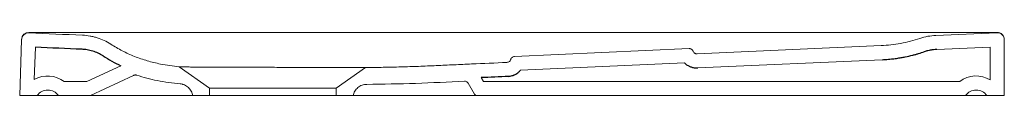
# Model space of a CAD drawing. Header units: millimetres. Extents: x 3294.196 to 3294.896, y 2249.39 to 2249.435.
import ezdxf

# ---------------------------------------------------------------- set-up
doc = ezdxf.new("R2010")
doc.units = ezdxf.units.MM
doc.layers.add('SANINDUSA', color=3, linetype='Continuous')

msp = doc.modelspace()

# ---------------------------------------------------------------- linework, layer by layer
at = {"layer": 'SANINDUSA', "linetype": 'Continuous', "lineweight": 15}
for p, q in [((3294.19719, 2249.43017), (3294.1958, 2249.39039)), ((3294.89057, 2249.43506), (3294.84703, 2249.43318)), ((3294.8958, 2249.39039), (3294.8958, 2249.43006)), ((3294.207, 2249.42478), (3294.2062, 2249.40179)), ((3294.67166, 2249.42381), (3294.54766, 2249.41826)), ((3294.80827, 2249.42593), (3294.67749, 2249.42007)), ((3294.8858, 2249.42484), (3294.84779, 2249.42321)), ((3294.8858, 2249.40155), (3294.8858, 2249.42484)), ((3294.80892, 2249.41595), (3294.67794, 2249.41008)), ((3294.24358, 2249.40039), (3294.26769, 2249.41163)), ((3294.3308, 2249.39575), (3294.3091, 2249.41094)), ((3294.44172, 2249.4104), (3294.4208, 2249.39575)), ((3294.66839, 2249.41366), (3294.55183, 2249.40844)), ((3294.2462, 2249.39057), (3294.27674, 2249.40482)), ((3294.52557, 2249.40039), (3294.52396, 2249.40318)), ((3294.24358, 2249.40039), (3294.22747, 2249.40039)), ((3294.4208, 2249.39575), (3294.3308, 2249.39575)), ((3294.3308, 2249.39039), (3294.3308, 2249.39575)), ((3294.4208, 2249.39575), (3294.4208, 2249.39039)), ((3294.51922, 2249.39139), (3294.51474, 2249.39915)), ((3294.86412, 2249.40039), (3294.52557, 2249.40039)), ((3294.2083, 2249.39039), (3294.1958, 2249.39039)), ((3294.2233, 2249.39039), (3294.2083, 2249.39039)), ((3294.24535, 2249.39039), (3294.2233, 2249.39039)), ((3294.3188, 2249.39039), (3294.2893, 2249.39039)), ((3294.3308, 2249.39039), (3294.3188, 2249.39039)), ((3294.3308, 2249.39039), (3294.4208, 2249.39039)), ((3294.4328, 2249.39039), (3294.4208, 2249.39039)), ((3294.51708, 2249.39039), (3294.4328, 2249.39039)), ((3294.8683, 2249.39039), (3294.52095, 2249.39039)), ((3294.8833, 2249.39039), (3294.8683, 2249.39039)), ((3294.8958, 2249.39039), (3294.8833, 2249.39039))]:
    msp.add_line(p, q, dxfattribs=at)
for centre, radius, start, end in [((3294.20218, 2249.43), 0.005, 87.42573, 178), ((3294.2022, 2249.43038), 0.005, 89.95493, 177.99999), ((3294.8908, 2249.43006), 0.005, 0, 92.58498), ((3294.8908, 2249.43038), 0.005, 0.00003, 90.04501), ((3294.2158, 2249.38535), 0.01903, 52.16863, 120.27867), ((3294.8758, 2249.38535), 0.01903, 58.3014, 127.83137), ((3294.2158, 2249.38535), 0.00903, 33.85503, 146.14497), ((3294.51214, 2249.39765), 0.003, 30, 92.55324), ((3294.8758, 2249.38535), 0.00903, 33.85503, 146.14497), ((3294.24535, 2249.39239), 0.002, 270, 295), ((3294.52095, 2249.39239), 0.002, 210, 270)]:
    msp.add_arc(centre, radius, start, end, dxfattribs=at)
for points, knots in [([(3294.89079, 2249.43538), (3294.83942, 2249.43534), (3294.72809, 2249.43526), (3294.5568, 2249.43523), (3294.37864, 2249.43526), (3294.26044, 2249.43534), (3294.2022, 2249.43538)], [0, 0, 0, 0, 0.2238, 0.485035, 0.74627, 1, 1, 1, 1]), ([(3294.26052, 2249.42702), (3294.25902, 2249.42798), (3294.25748, 2249.42884), (3294.2543, 2249.43033), (3294.25266, 2249.43097), (3294.25014, 2249.43177), (3294.24929, 2249.43201), (3294.24756, 2249.43244), (3294.24669, 2249.43262), (3294.24407, 2249.43308), (3294.2423, 2249.43328), (3294.24052, 2249.43335)], [0, 0, 0, 0, 0.25, 0.25, 0.5, 0.5, 0.625, 0.625, 0.75, 0.75, 1, 1, 1, 1]), ([(3294.80827, 2249.42593), (3294.81059, 2249.42608), (3294.81522, 2249.42638), (3294.82216, 2249.42746), (3294.82906, 2249.42896), (3294.83358, 2249.43039), (3294.83584, 2249.4311)], [0, 0, 0, 0, 0.247514, 0.495026, 0.747514, 1, 1, 1, 1]), ([(3294.84703, 2249.43318), (3294.84514, 2249.43304), (3294.84134, 2249.43275), (3294.83769, 2249.43165), (3294.83584, 2249.4311)], [0, 0, 0, 0, 0.494897, 1, 1, 1, 1]), ([(3294.26052, 2249.42702), (3294.26319, 2249.4253), (3294.26594, 2249.42371), (3294.27157, 2249.4208), (3294.27446, 2249.41948), (3294.27891, 2249.4177), (3294.28041, 2249.41714), (3294.28345, 2249.41608), (3294.28497, 2249.4156), (3294.28959, 2249.41424), (3294.29271, 2249.41349), (3294.29587, 2249.41288)], [0, 0, 0, 0, 0.25, 0.25, 0.5, 0.5, 0.625, 0.625, 0.75, 0.75, 1, 1, 1, 1]), ([(3294.67458, 2249.42194), (3294.67446, 2249.42223), (3294.6743, 2249.42249), (3294.67391, 2249.42297), (3294.67368, 2249.42317), (3294.67316, 2249.42351), (3294.67288, 2249.42363), (3294.67243, 2249.42375), (3294.67228, 2249.42378), (3294.67197, 2249.42381), (3294.67182, 2249.42382), (3294.67166, 2249.42381)], [0, 0, 0, 0, 0.25, 0.25, 0.5, 0.5, 0.75, 0.75, 0.875, 0.875, 1, 1, 1, 1]), ([(3294.54219, 2249.41401), (3294.54253, 2249.41406), (3294.5432, 2249.41415), (3294.54407, 2249.41471), (3294.54465, 2249.41541), (3294.54485, 2249.41593), (3294.54493, 2249.41613)], [0, 0, 0, 0, 0.273942, 0.547877, 0.82182, 1, 1, 1, 1]), ([(3294.54766, 2249.41826), (3294.54733, 2249.41821), (3294.54666, 2249.41811), (3294.54579, 2249.41756), (3294.5452, 2249.41686), (3294.545, 2249.41634), (3294.54493, 2249.41613)], [0, 0, 0, 0, 0.273932, 0.547861, 0.821796, 1, 1, 1, 1]), ([(3294.67458, 2249.42194), (3294.67469, 2249.42165), (3294.67485, 2249.42139), (3294.67515, 2249.42103), (3294.67526, 2249.42092), (3294.67548, 2249.42072), (3294.67561, 2249.42063), (3294.67587, 2249.42046), (3294.676, 2249.42039), (3294.67628, 2249.42026), (3294.67643, 2249.42021), (3294.67672, 2249.42013), (3294.67688, 2249.4201), (3294.67718, 2249.42007), (3294.67734, 2249.42006), (3294.67749, 2249.42007)], [0, 0, 0, 0, 0.25, 0.25, 0.375, 0.375, 0.5, 0.5, 0.625, 0.625, 0.75, 0.75, 0.875, 0.875, 1, 1, 1, 1]), ([(3294.3091, 2249.41094), (3294.3091, 2249.41094), (3294.30921, 2249.41094), (3294.30954, 2249.41093), (3294.30968, 2249.41092), (3294.31001, 2249.41091), (3294.31021, 2249.41091), (3294.31131, 2249.41087), (3294.31261, 2249.41083), (3294.31514, 2249.41078), (3294.31608, 2249.41076), (3294.31764, 2249.41073), (3294.31818, 2249.41073), (3294.31931, 2249.41071), (3294.31989, 2249.4107), (3294.32292, 2249.41067), (3294.32566, 2249.41065), (3294.32949, 2249.41063), (3294.33028, 2249.41063), (3294.33189, 2249.41062), (3294.33272, 2249.41061), (3294.33523, 2249.41061), (3294.33696, 2249.4106), (3294.34233, 2249.41059), (3294.34612, 2249.41058), (3294.35115, 2249.41057), (3294.35217, 2249.41057), (3294.35421, 2249.41057), (3294.35523, 2249.41056), (3294.35833, 2249.41056), (3294.36041, 2249.41055), (3294.36463, 2249.41055), (3294.36676, 2249.41054), (3294.37, 2249.41053), (3294.37108, 2249.41053), (3294.37326, 2249.41053), (3294.37435, 2249.41052), (3294.37977, 2249.41051), (3294.38406, 2249.4105), (3294.38935, 2249.41047), (3294.3904, 2249.41046), (3294.3925, 2249.41045), (3294.39355, 2249.41045), (3294.39668, 2249.41043), (3294.39872, 2249.41041), (3294.40469, 2249.41037), (3294.40848, 2249.41034), (3294.413, 2249.41032), (3294.41389, 2249.41032), (3294.41564, 2249.41031), (3294.4165, 2249.41031), (3294.41901, 2249.4103), (3294.42061, 2249.4103), (3294.42366, 2249.4103), (3294.42512, 2249.4103), (3294.42719, 2249.41031), (3294.42786, 2249.41031), (3294.42917, 2249.41031), (3294.4298, 2249.41031), (3294.43285, 2249.41033), (3294.4349, 2249.41034), (3294.43741, 2249.41036), (3294.43815, 2249.41036), (3294.43912, 2249.41037), (3294.43942, 2249.41038), (3294.43996, 2249.41038), (3294.4402, 2249.41038), (3294.44128, 2249.4104), (3294.44172, 2249.4104), (3294.44172, 2249.4104)], [0, 0, 0, 0, 0.03125, 0.03125, 0.046875, 0.046875, 0.0625, 0.0625, 0.125, 0.125, 0.15625, 0.15625, 0.171875, 0.171875, 0.1875, 0.1875, 0.25, 0.25, 0.265625, 0.265625, 0.28125, 0.28125, 0.3125, 0.3125, 0.375, 0.375, 0.390625, 0.390625, 0.40625, 0.40625, 0.4375, 0.4375, 0.46875, 0.46875, 0.484375, 0.484375, 0.5, 0.5, 0.5625, 0.5625, 0.578125, 0.578125, 0.59375, 0.59375, 0.625, 0.625, 0.6875, 0.6875, 0.703125, 0.703125, 0.71875, 0.71875, 0.75, 0.75, 0.78125, 0.78125, 0.796875, 0.796875, 0.8125, 0.8125, 0.875, 0.875, 0.90625, 0.90625, 0.921875, 0.921875, 0.9375, 0.9375, 1, 1, 1, 1]), ([(3294.54219, 2249.41401), (3294.53382, 2249.41363), (3294.52545, 2249.41326), (3294.51289, 2249.4127), (3294.50871, 2249.41251), (3294.50034, 2249.41213), (3294.49615, 2249.41194), (3294.48778, 2249.41157), (3294.48359, 2249.41138), (3294.47522, 2249.41106), (3294.47103, 2249.41092), (3294.46266, 2249.4107), (3294.45847, 2249.4106), (3294.45009, 2249.41046), (3294.4459, 2249.41043), (3294.44172, 2249.4104)], [0, 0, 0, 0, 0.25, 0.25, 0.375, 0.375, 0.5, 0.5, 0.625, 0.625, 0.75, 0.75, 0.875, 0.875, 1, 1, 1, 1]), ([(3294.27897, 2249.40494), (3294.27878, 2249.405), (3294.2786, 2249.40504), (3294.27823, 2249.40509), (3294.27803, 2249.4051), (3294.27765, 2249.40508), (3294.27747, 2249.40505), (3294.2771, 2249.40496), (3294.27692, 2249.4049), (3294.27674, 2249.40482)], [0, 0, 0, 0, 0.25, 0.25, 0.5, 0.5, 0.75, 0.75, 1, 1, 1, 1]), ([(3294.30983, 2249.39882), (3294.30713, 2249.39907), (3294.30442, 2249.39938), (3294.29902, 2249.40013), (3294.29632, 2249.40058), (3294.29361, 2249.4011)], [0, 0, 0, 0, 0.5, 0.5, 1, 1, 1, 1]), ([(3294.3188, 2249.39039), (3294.31863, 2249.39149), (3294.31828, 2249.39253), (3294.3175, 2249.39401), (3294.31721, 2249.39448), (3294.31654, 2249.39535), (3294.31617, 2249.39576), (3294.31536, 2249.39652), (3294.31493, 2249.39687), (3294.31401, 2249.39748), (3294.31353, 2249.39775), (3294.31277, 2249.39809), (3294.31251, 2249.39819), (3294.31199, 2249.39838), (3294.31173, 2249.39846), (3294.31093, 2249.39867), (3294.31039, 2249.39877), (3294.30983, 2249.39882)], [0, 0, 0, 0, 0.25, 0.25, 0.375, 0.375, 0.5, 0.5, 0.625, 0.625, 0.75, 0.75, 0.8125, 0.8125, 0.875, 0.875, 1, 1, 1, 1]), ([(3294.44253, 2249.39841), (3294.44196, 2249.3984), (3294.44139, 2249.39835), (3294.44028, 2249.39815), (3294.43973, 2249.398), (3294.43865, 2249.39761), (3294.43814, 2249.39737), (3294.43715, 2249.39681), (3294.43668, 2249.39649), (3294.4358, 2249.39576), (3294.43539, 2249.39536), (3294.43465, 2249.3945), (3294.43432, 2249.39404), (3294.43373, 2249.39306), (3294.43348, 2249.39255), (3294.43307, 2249.39149), (3294.43291, 2249.39095), (3294.4328, 2249.39039)], [0, 0, 0, 0, 0.125, 0.125, 0.25, 0.25, 0.375, 0.375, 0.5, 0.5, 0.625, 0.625, 0.75, 0.75, 0.875, 0.875, 1, 1, 1, 1]), ([(3294.51201, 2249.40064), (3294.50044, 2249.40007), (3294.47729, 2249.39893), (3294.45412, 2249.39858), (3294.44253, 2249.39841)], [0, 0, 0, 0, 0.49993, 1, 1, 1, 1]), ([(3294.2893, 2249.39039), (3294.28677, 2249.39039), (3294.28168, 2249.39039), (3294.27406, 2249.39039), (3294.26653, 2249.39039), (3294.25962, 2249.39039), (3294.2544, 2249.39039), (3294.25084, 2249.39039), (3294.24833, 2249.39039), (3294.24657, 2249.39039), (3294.24598, 2249.39039), (3294.24535, 2249.39039)], [0, 0, 0, 0, 0.157009, 0.314718, 0.471829, 0.62802, 0.75826, 0.824014, 0.889618, 0.965821, 1, 1, 1, 1]), ([(3294.52095, 2249.39039), (3294.52087, 2249.39039), (3294.52072, 2249.39039), (3294.51953, 2249.39039), (3294.51822, 2249.39039), (3294.51731, 2249.39039), (3294.51708, 2249.39039)], [0, 0, 0, 0, 0.2903403, 0.5797547, 0.8937337, 1, 1, 1, 1])]:
    msp.add_open_spline(points, degree=3, knots=knots, dxfattribs=at)
for points in [[(3294.24052, 2249.43335), (3294.22782, 2249.43387), (3294.21511, 2249.43442), (3294.20241, 2249.43499)], [(3294.3091, 2249.41094), (3294.30469, 2249.4114), (3294.30027, 2249.41204), (3294.29587, 2249.41288)], [(3294.27897, 2249.40494), (3294.28376, 2249.40333), (3294.28864, 2249.40205), (3294.29361, 2249.4011)]]:
    msp.add_open_spline(points, degree=3, dxfattribs=at)
at = {"layer": 'SANINDUSA', "linetype": 'Continuous'}
for points in [[(3294.24011, 2249.42336), (3294.22907, 2249.42381), (3294.21804, 2249.42429), (3294.207, 2249.42478)], [(3294.25511, 2249.41861), (3294.25915, 2249.41601), (3294.26335, 2249.41368), (3294.26769, 2249.41163)], [(3294.54361, 2249.40411), (3294.53661, 2249.40376), (3294.53022, 2249.40346), (3294.52396, 2249.40318)]]:
    msp.add_open_spline(points, degree=3, dxfattribs=at)
for points, knots in [([(3294.25511, 2249.41861), (3294.25394, 2249.41936), (3294.25275, 2249.42002), (3294.25028, 2249.42116), (3294.24901, 2249.42165), (3294.24639, 2249.42246), (3294.24504, 2249.42277), (3294.2425, 2249.42319), (3294.24131, 2249.42331), (3294.24011, 2249.42336)], [0, 0, 0, 0, 0.258326, 0.258326, 0.516652, 0.516652, 0.774978, 0.774978, 1, 1, 1, 1]), ([(3294.84779, 2249.42321), (3294.84694, 2249.42314), (3294.84616, 2249.42308), (3294.845, 2249.42297), (3294.84458, 2249.42292), (3294.84394, 2249.42284), (3294.8437, 2249.4228), (3294.84331, 2249.42273), (3294.84315, 2249.4227), (3294.84253, 2249.42258), (3294.84202, 2249.42246), (3294.84064, 2249.4221), (3294.83972, 2249.42183), (3294.8387, 2249.42152)], [0, 0, 0, 0, 0.223364, 0.223364, 0.367809, 0.367809, 0.461228, 0.461228, 0.528161, 0.528161, 0.720827, 0.720827, 1, 1, 1, 1]), ([(3294.80892, 2249.41595), (3294.81037, 2249.41604), (3294.81188, 2249.41614), (3294.81414, 2249.41633), (3294.81485, 2249.41639), (3294.81616, 2249.41652), (3294.81676, 2249.41659), (3294.81794, 2249.41674), (3294.81853, 2249.41681), (3294.82028, 2249.41706), (3294.82144, 2249.41724), (3294.82349, 2249.4176), (3294.82438, 2249.41777), (3294.82708, 2249.4183), (3294.8289, 2249.41871), (3294.83143, 2249.41935), (3294.83215, 2249.41955), (3294.83355, 2249.41994), (3294.83423, 2249.42014), (3294.83625, 2249.42075), (3294.83755, 2249.42115), (3294.83882, 2249.42156), (3294.83883, 2249.42156), (3294.83885, 2249.42157)], [0, 0, 0, 0, 0.154898, 0.154898, 0.22407, 0.22407, 0.28066, 0.28066, 0.33725, 0.33725, 0.450429, 0.450429, 0.539769, 0.539769, 0.718545, 0.718545, 0.788375, 0.788375, 0.858206, 0.858206, 0.997867, 0.997867, 1, 1, 1, 1]), ([(3294.54361, 2249.40411), (3294.54375, 2249.40413), (3294.54402, 2249.40417), (3294.54482, 2249.40431), (3294.54534, 2249.40442), (3294.54616, 2249.40467), (3294.54634, 2249.40474), (3294.54671, 2249.40487), (3294.54688, 2249.40493), (3294.54721, 2249.40507), (3294.54738, 2249.40514), (3294.54785, 2249.40536), (3294.54815, 2249.40552), (3294.54901, 2249.406), (3294.54952, 2249.40635), (3294.55024, 2249.4069), (3294.55047, 2249.40709), (3294.55093, 2249.4075), (3294.55116, 2249.40772), (3294.55153, 2249.4081), (3294.55168, 2249.40826), (3294.55183, 2249.40844)], [0, 0, 0, 0, 0.1169627, 0.1169627, 0.2339253, 0.2339253, 0.2660864, 0.2660864, 0.2944081, 0.2944081, 0.3227298, 0.3227298, 0.3793732, 0.3793732, 0.49266, 0.49266, 0.5542223, 0.5542223, 0.6157847, 0.6157847, 0.6578087, 0.6578087, 0.6578087, 0.6578087]), ([(3294.66839, 2249.41366), (3294.66874, 2249.41332), (3294.6691, 2249.41301), (3294.6701, 2249.41225), (3294.67076, 2249.41184), (3294.67172, 2249.41135), (3294.67201, 2249.41121), (3294.67258, 2249.41097), (3294.67287, 2249.41086), (3294.67349, 2249.41065), (3294.67383, 2249.41055), (3294.67452, 2249.41037), (3294.67487, 2249.4103), (3294.67611, 2249.41009), (3294.67703, 2249.41004), (3294.67794, 2249.41008)], [0.3453736, 0.3453736, 0.3453736, 0.3453736, 0.4355909, 0.4355909, 0.5807879, 0.5807879, 0.6389218, 0.6389218, 0.6970557, 0.6970557, 0.7636038, 0.7636038, 0.8301518, 0.8301518, 1, 1, 1, 1])]:
    msp.add_open_spline(points, degree=3, knots=knots, dxfattribs=at)

doc.saveas('drawing.dxf')
